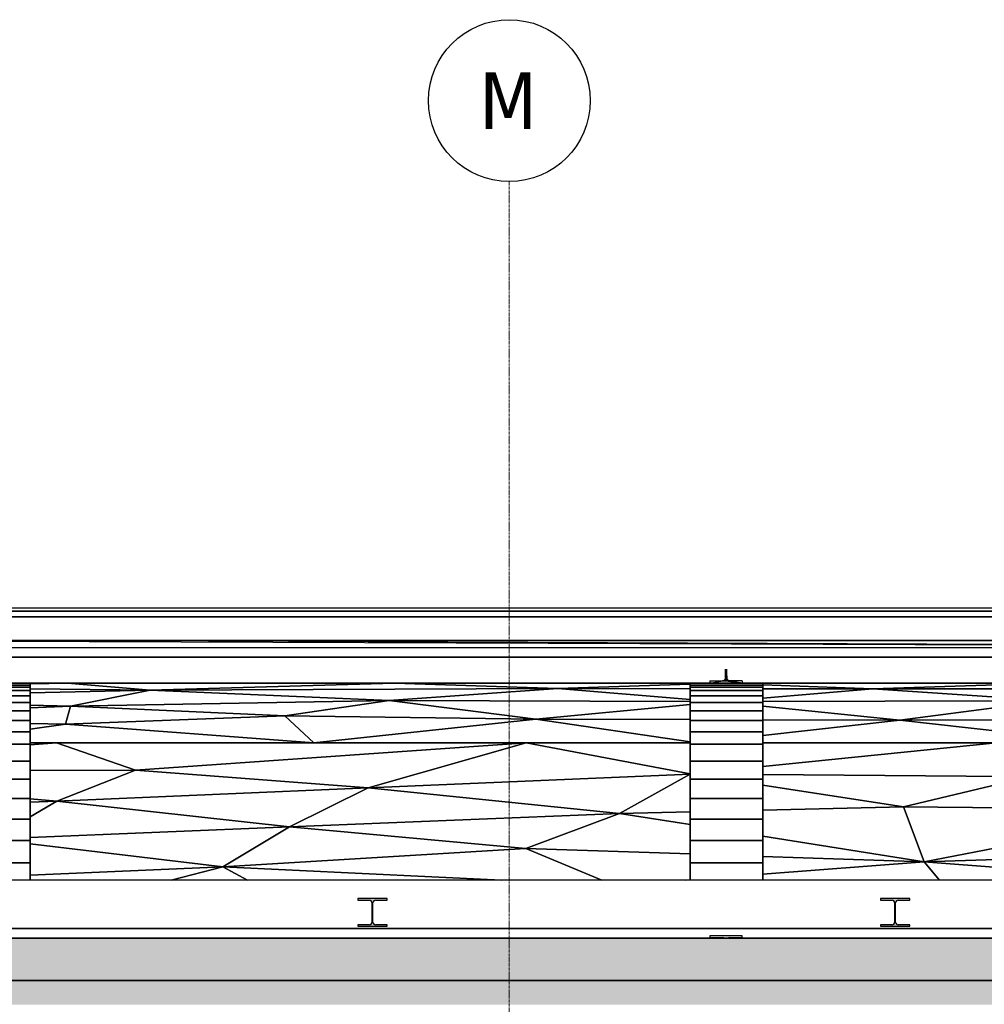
# Model space of a CAD drawing. Header units: millimetres. Extents: x 61846 to 198573, y 13020 to 52988.
# Tile 93 of 150: x 136405 to 142365, y 24142 to 30225. Entities that reach past the tile are written whole.
import ezdxf

# ---------------------------------------------------------------- set-up
doc = ezdxf.new("R2010")
doc.units = ezdxf.units.MM
doc.linetypes.add('Grid Line', pattern=[22.225, 12.7, -3.175, 3.175, -3.175])
for name, color, linetype, lineweight in [('A-COLS', 52, 'Continuous', 35), ('A-FLOR', 192, 'Continuous', 50), ('A-ROOF', 132, 'Continuous', 35), ('S-BEAM', 12, 'Continuous', 35), ('S-GRID', 1, 'Continuous', 18), ('S-GRID-IDEN', 1, 'Continuous', 25)]:
    doc.layers.add(name, color=color, linetype=linetype, lineweight=lineweight)
doc.styles.add('Tahoma', font='tahoma.ttf', dxfattribs={"height": 350})

# ---------------------------------------------------------------- blocks, each defined once
blk = doc.blocks.new('28_PBT_SF_toneeltoren_dakboog_28_PBT_SF_toneeltoren_dakboog as R_2584242 - 28_PBT_SF_toneeltoren_dakboog_28_PBT_SF_toneeltoren_dakboog as R_2584242-313469-GZ lierenkamer 1')
at = {"layer": 'S-BEAM', "color": 250, "lineweight": 25}
for p, q in [((69673.7, 26125.9), (72190.7, 26125.9)), ((72190.7, 26125.9), (69673.7, 26125.9)), ((72190.7, 26125.9), (71959.1, 26121.3)), ((71959.1, 26121.3), (72190.7, 26125.9)), ((72190.7, 26125.9), (74210.2, 26125.9)), ((72700.7, 26082.9), (72190.7, 26125.9)), ((74210.2, 26125.9), (72190.7, 26125.9)), ((72190.7, 26125.9), (72700.7, 26082.9)), ((74210.2, 26125.9), (72700.7, 26082.9)), ((72700.7, 26082.9), (74210.2, 26125.9)), ((74210.2, 26125.9), (76229.7, 26125.9)), ((75219.9, 26092.6), (74210.2, 26125.9)), ((74210.2, 26125.9), (75219.9, 26092.6)), ((76229.7, 26125.9), (74210.2, 26125.9)), ((75219.9, 26092.6), (76037.2, 26119.5)), ((76037.2, 26119.5), (75219.9, 26092.6)), ((76229.7, 26125.9), (78249.2, 26125.9)), ((78249.2, 26125.9), (76229.7, 26125.9)), ((77165.7, 26091.1), (76487.2, 26116.3)), ((76487.2, 26116.3), (77165.7, 26091.1)), ((78249.2, 26125.9), (77165.7, 26091.1)), ((77165.7, 26091.1), (78249.2, 26125.9)), ((71959.1, 26091), (72700.7, 26082.9)), ((72700.7, 26082.9), (71959.1, 26091)), ((71959.1, 26067.3), (72700.7, 26082.9)), ((72700.7, 26082.9), (71959.1, 26067.3)), ((72700.7, 26082.9), (72209.1, 25984.4)), ((72209.1, 25984.4), (72700.7, 26082.9)), ((72700.7, 26082.9), (75219.9, 26092.6)), ((75219.9, 26092.6), (72700.7, 26082.9)), ((74177.9, 26019.7), (72700.7, 26082.9)), ((72700.7, 26082.9), (74177.9, 26019.7)), ((75219.9, 26092.6), (74177.9, 26019.7)), ((74177.9, 26019.7), (75219.9, 26092.6)), ((76037.2, 26026), (75219.9, 26092.6)), ((75219.9, 26092.6), (76037.2, 26092)), ((76037.2, 26092), (75219.9, 26092.6)), ((75219.9, 26092.6), (76037.2, 26026)), ((76487.2, 26091.6), (77165.7, 26091.1)), ((77165.7, 26091.1), (76487.2, 26091.6)), ((76487.2, 26034.6), (77165.7, 26091.1)), ((77165.7, 26091.1), (76487.2, 26034.6)), ((77165.7, 26091.1), (79259, 26092.6)), ((79259, 26092.6), (77165.7, 26091.1)), ((77165.7, 26091.1), (78249.2, 26018.6)), ((78249.2, 26018.6), (77165.7, 26091.1)), ((72209.1, 25984.4), (71959.1, 25990.9)), ((71959.1, 25990.9), (72209.1, 25984.4)), ((72209.1, 25984.4), (71959.1, 25973.5)), ((71959.1, 25973.5), (72209.1, 25984.4)), ((72177.3, 25872.8), (72209.1, 25984.4)), ((72209.1, 25984.4), (72177.3, 25872.8)), ((72209.1, 25984.4), (74177.9, 26019.7)), ((74177.9, 26019.7), (72209.1, 25984.4)), ((73533.5, 25925.2), (72209.1, 25984.4)), ((72209.1, 25984.4), (73533.5, 25925.2)), ((74177.9, 26019.7), (73533.5, 25925.2)), ((73533.5, 25925.2), (74177.9, 26019.7)), ((74177.9, 26019.7), (76037.2, 26012.4)), ((74177.9, 26019.7), (75083, 25904.6)), ((76037.2, 26012.4), (74177.9, 26019.7)), ((75083, 25904.6), (74177.9, 26019.7)), ((75083, 25904.6), (76037.2, 25995.1)), ((76037.2, 25995.1), (75083, 25904.6)), ((78249.2, 26018.6), (76487.2, 26012.6)), ((76487.2, 26012.6), (78249.2, 26018.6)), ((76487.2, 25983.6), (77332.8, 25896.9)), ((77332.8, 25896.9), (76487.2, 25983.6)), ((77332.8, 25896.9), (78249.2, 26018.6)), ((78249.2, 26018.6), (77332.8, 25896.9)), ((72177.3, 25872.8), (73533.5, 25925.2)), ((73533.5, 25925.2), (72177.3, 25872.8)), ((73533.5, 25925.2), (75083, 25904.6)), ((73533.5, 25925.2), (73712.8, 25757.8)), ((75083, 25904.6), (73533.5, 25925.2)), ((73712.8, 25757.8), (73533.5, 25925.2)), ((71959.1, 25877.2), (72177.3, 25872.8)), ((72177.3, 25872.8), (71959.1, 25877.2)), ((72177.3, 25872.8), (71959.1, 25842.4)), ((71959.1, 25842.4), (72177.3, 25872.8)), ((73712.8, 25757.8), (72177.3, 25872.8)), ((72177.3, 25872.8), (73712.8, 25757.8)), ((75083, 25904.6), (73712.8, 25757.8)), ((73712.8, 25757.8), (75083, 25904.6)), ((75083, 25904.6), (76037.2, 25901.3)), ((76037.2, 25901.3), (75083, 25904.6)), ((75083, 25904.6), (76037.2, 25763.2)), ((76037.2, 25763.2), (75083, 25904.6)), ((76487.2, 25899.8), (77332.8, 25896.9)), ((77332.8, 25896.9), (76487.2, 25899.8)), ((77332.8, 25896.9), (76487.2, 25803.5)), ((76487.2, 25803.5), (77332.8, 25896.9)), ((79849, 25911.6), (77332.8, 25896.9)), ((77332.8, 25896.9), (79849, 25911.6)), ((77332.8, 25896.9), (78590.5, 25757.8)), ((78590.5, 25757.8), (77332.8, 25896.9)), ((71959.1, 25757.8), (72122.7, 25757.8)), ((72122.7, 25757.8), (71959.1, 25745.3)), ((71959.1, 25745.3), (72122.7, 25757.8)), ((72122.7, 25757.8), (71959.1, 25757.8)), ((72122.7, 25757.8), (73712.8, 25757.8)), ((72610.6, 25588.2), (72122.7, 25757.8)), ((73712.8, 25757.8), (72122.7, 25757.8)), ((72122.7, 25757.8), (72610.6, 25588.2)), ((75025.1, 25757.8), (72610.6, 25588.2)), ((72610.6, 25588.2), (75025.1, 25757.8)), ((73712.8, 25757.8), (75025.1, 25757.8)), ((75025.1, 25757.8), (73712.8, 25757.8)), ((74047.1, 25479.6), (75025.1, 25757.8)), ((75025.1, 25757.8), (74047.1, 25479.6)), ((75025.1, 25757.8), (76037.2, 25757.8)), ((76037.2, 25565.7), (75025.1, 25757.8)), ((76037.2, 25757.8), (75025.1, 25757.8)), ((75025.1, 25757.8), (76037.2, 25565.7)), ((76487.2, 25757.8), (77927.4, 25757.8)), ((76487.2, 25610.7), (77927.4, 25757.8)), ((77927.4, 25757.8), (76487.2, 25757.8)), ((77927.4, 25757.8), (76487.2, 25610.7)), ((71959.1, 25586.8), (72610.6, 25588.2)), ((72610.6, 25588.2), (71959.1, 25586.8)), ((72610.6, 25588.2), (72123.9, 25398.3)), ((72123.9, 25398.3), (72610.6, 25588.2)), ((72610.6, 25588.2), (74047.1, 25479.6)), ((74047.1, 25479.6), (72610.6, 25588.2)), ((76037.2, 25564.9), (74047.1, 25479.6)), ((74047.1, 25479.6), (76037.2, 25564.9)), ((75601.3, 25321.3), (76037.2, 25563.1)), ((76037.2, 25563.1), (75601.3, 25321.3)), ((78140.2, 25549.1), (76487.2, 25561.7)), ((76487.2, 25561.7), (78140.2, 25549.1)), ((77354.4, 25362.8), (78140.2, 25549.1)), ((78140.2, 25549.1), (77354.4, 25362.8)), ((76487.2, 25496.3), (77354.4, 25362.8)), ((77354.4, 25362.8), (76487.2, 25496.3)), ((74047.1, 25479.6), (72123.9, 25398.3)), ((72123.9, 25398.3), (74047.1, 25479.6)), ((74047.1, 25479.6), (73561.8, 25239.2)), ((73561.8, 25239.2), (74047.1, 25479.6)), ((74047.1, 25479.6), (75601.3, 25321.3)), ((75601.3, 25321.3), (74047.1, 25479.6)), ((72123.9, 25398.3), (71959.1, 25411.5)), ((71959.1, 25411.5), (72123.9, 25398.3)), ((71959.1, 25301.5), (72123.9, 25398.3)), ((72123.9, 25398.3), (71959.1, 25390.8)), ((71959.1, 25390.8), (72123.9, 25398.3)), ((72123.9, 25398.3), (71959.1, 25301.5)), ((73561.8, 25239.2), (72123.9, 25398.3)), ((72123.9, 25398.3), (73561.8, 25239.2)), ((73561.8, 25239.2), (75601.3, 25321.3)), ((75601.3, 25321.3), (73561.8, 25239.2)), ((75601.3, 25321.3), (75022.2, 25105.4)), ((75022.2, 25105.4), (75601.3, 25321.3)), ((76037.2, 25331.6), (75601.3, 25321.3)), ((75601.3, 25321.3), (76037.2, 25331.6)), ((75601.3, 25321.3), (76037.2, 25252.2)), ((76037.2, 25252.2), (75601.3, 25321.3)), ((77354.4, 25362.8), (76487.2, 25342.3)), ((76487.2, 25342.3), (77354.4, 25362.8)), ((77482.4, 25023), (77354.4, 25362.8)), ((77354.4, 25362.8), (79132, 25342.2)), ((79132, 25342.2), (77354.4, 25362.8)), ((77354.4, 25362.8), (77482.4, 25023)), ((79132, 25342.2), (77482.4, 25023)), ((77482.4, 25023), (79132, 25342.2)), ((73561.8, 25239.2), (71959.1, 25172.5)), ((71959.1, 25172.5), (73561.8, 25239.2)), ((73150.5, 24992.2), (73561.8, 25239.2)), ((73561.8, 25239.2), (73150.5, 24992.2)), ((73561.8, 25239.2), (75022.2, 25105.4)), ((75022.2, 25105.4), (73561.8, 25239.2)), ((71959.1, 25134.5), (73150.5, 24992.2)), ((73150.5, 24992.2), (71959.1, 25134.5)), ((76487.2, 25180.8), (77482.4, 25023)), ((77482.4, 25023), (76487.2, 25180.8)), ((73150.5, 24992.2), (75022.2, 25105.4)), ((75022.2, 25105.4), (73150.5, 24992.2)), ((75022.2, 25105.4), (75492.6, 24910)), ((76037.2, 25071.4), (75022.2, 25105.4)), ((75022.2, 25105.4), (76037.2, 25071.4)), ((75492.6, 24910), (75022.2, 25105.4)), ((77482.4, 25023), (80387.2, 25113.7)), ((80387.2, 25113.7), (77482.4, 25023)), ((77482.4, 25023), (76487.2, 25056.4)), ((76487.2, 25056.4), (77482.4, 25023)), ((76487.2, 24946.7), (77482.4, 25023)), ((77482.4, 25023), (76487.2, 24946.7)), ((77577.4, 24910), (77482.4, 25023)), ((77482.4, 25023), (78903.1, 24910)), ((78903.1, 24910), (77482.4, 25023)), ((77482.4, 25023), (77577.4, 24910)), ((71959.1, 24940.6), (73150.5, 24992.2)), ((73150.5, 24992.2), (71959.1, 24940.6)), ((73150.5, 24992.2), (72830.8, 24910)), ((72830.8, 24910), (73150.5, 24992.2)), ((73150.5, 24992.2), (73301.8, 24910)), ((74872.4, 24910), (73150.5, 24992.2)), ((73301.8, 24910), (73150.5, 24992.2)), ((73150.5, 24992.2), (74872.4, 24910)), ((76008.9, 24910), (76037.2, 24912.2)), ((76037.2, 24912.2), (76008.9, 24910))]:
    blk.add_line(p, q, dxfattribs=at)
blk = doc.blocks.new('28_PBT_SF_toneeltoren_dakboog_28_PBT_SF_toneeltoren_dakboog as R_2584242 - 28_PBT_SF_toneeltoren_dakboog_28_PBT_SF_toneeltoren_dakboog as R_2584242-313473-GZ lierenkamer 1')
blk.add_blockref('28_PBT_SF_toneeltoren_dakboog_28_PBT_SF_toneeltoren_dakboog as R_2584242 - 28_PBT_SF_toneeltoren_dakboog_28_PBT_SF_toneeltoren_dakboog as R_2584242-313469-GZ lierenkamer 1', (0, 0))
blk = doc.blocks.new('28_PBT_SC_staal_H-profiel_gekromd_dak toneeltoren_S355_HE200B_betondak_as 20_2666731 - 28_PBT_SC_staal_H-profiel_gekromd_dak toneeltoren_S355_HE200B_betondak_as 20_2666731-313531-GZ lierenkamer 1')
at = {"layer": 'A-COLS', "color": 250, "lineweight": 25}
for p, q in [((71726.9, 26158.8), (71726.3, 26154.2)), ((71726.9, 26158.8), (71726.9, 26212.6)), ((71726.9, 26158.8), (71726.9, 26151.8)), ((71726.9, 26158.8), (71735.9, 26158.8)), ((71726.9, 26158.8), (71736.5, 26154.2)), ((71732.3, 26212.6), (71735.9, 26158.8)), ((71735.9, 26158.8), (71735.9, 26212.6)), ((71735.9, 26158.8), (71735.9, 26151.8)), ((71735.9, 26158.8), (71736.5, 26154.2)), ((71509.1, 26113.9), (71509.1, 26125.9)), ((71509.1, 26125.9), (71959.1, 26125.9)), ((71959.1, 26125.9), (71509.1, 26125.9)), ((71509.1, 26125.9), (71509.1, 26113.9)), ((71509.1, 26102.5), (71509.1, 26113.9)), ((71509.1, 26113.9), (71959.1, 26113.9)), ((71959.1, 26113.9), (71509.1, 26113.9)), ((71509.1, 26113.9), (71509.1, 26102.5)), ((71509.1, 26080.8), (71509.1, 26102.5)), ((71959.1, 26102.5), (71509.1, 26102.5)), ((71509.1, 26102.5), (71509.1, 26080.8)), ((71509.1, 26102.5), (71959.1, 26102.5)), ((71631.4, 26140.8), (71631.4, 26125.9)), ((71631.4, 26140.8), (71708.9, 26140.8)), ((71631.4, 26125.9), (71708.9, 26140.8)), ((71631.4, 26125.9), (71831.4, 26125.9)), ((71713.6, 26141.5), (71708.9, 26140.8)), ((71831.4, 26125.9), (71708.9, 26140.8)), ((71708.9, 26140.8), (71753.9, 26140.8)), ((71717.9, 26143.3), (71713.6, 26141.5)), ((71713.6, 26141.5), (71753.9, 26140.8)), ((71713.6, 26141.5), (71749.3, 26141.5)), ((71721.6, 26146.1), (71717.9, 26143.3)), ((71717.9, 26143.3), (71749.3, 26141.5)), ((71717.9, 26143.3), (71744.9, 26143.3)), ((71724.5, 26149.8), (71721.6, 26146.1)), ((71721.6, 26146.1), (71741.2, 26146.1)), ((71721.6, 26146.1), (71744.9, 26143.3)), ((71726.3, 26154.2), (71724.5, 26149.8)), ((71724.5, 26149.8), (71738.3, 26149.8)), ((71724.5, 26149.8), (71741.2, 26146.1)), ((71726.3, 26154.2), (71736.5, 26154.2)), ((71726.3, 26154.2), (71738.3, 26149.8)), ((71736.5, 26154.2), (71738.3, 26149.8)), ((71738.3, 26149.8), (71741.2, 26146.1)), ((71741.2, 26146.1), (71744.9, 26143.3)), ((71749.3, 26141.5), (71744.9, 26143.3)), ((71753.9, 26140.8), (71749.3, 26141.5)), ((71831.4, 26140.8), (71753.9, 26140.8)), ((71831.4, 26125.9), (71753.9, 26140.8)), ((71831.4, 26139.3), (71831.4, 26140.8)), ((71831.4, 26140.8), (71831.4, 26125.9)), ((71831.4, 26125.9), (71831.4, 26124.3)), ((71959.1, 26125.9), (71959.1, 26113.9)), ((71959.1, 26113.9), (71959.1, 26125.9)), ((71959.1, 26113.9), (71959.1, 26102.5)), ((71959.1, 26102.5), (71959.1, 26113.9)), ((71959.1, 26102.5), (71959.1, 26080.8)), ((71959.1, 26080.8), (71959.1, 26102.5)), ((71509.1, 26048.9), (71509.1, 26080.8)), ((71959.1, 26080.8), (71509.1, 26080.8)), ((71509.1, 26080.8), (71509.1, 26048.9)), ((71509.1, 26080.8), (71959.1, 26080.8)), ((71509.1, 26007.2), (71509.1, 26048.9)), ((71509.1, 26048.9), (71959.1, 26048.9)), ((71959.1, 26048.9), (71509.1, 26048.9)), ((71509.1, 26048.9), (71509.1, 26007.2)), ((71959.1, 26080.8), (71959.1, 26048.9)), ((71959.1, 26048.9), (71959.1, 26080.8)), ((71959.1, 26048.9), (71959.1, 26007.2)), ((71959.1, 26007.2), (71959.1, 26048.9)), ((71509.1, 25955.9), (71509.1, 26007.2)), ((71959.1, 26007.2), (71509.1, 26007.2)), ((71509.1, 26007.2), (71509.1, 25955.9)), ((71509.1, 26007.2), (71959.1, 26007.2)), ((71959.1, 26007.2), (71959.1, 25955.9)), ((71959.1, 25955.9), (71959.1, 26007.2)), ((71509.1, 25895.4), (71509.1, 25955.9)), ((71509.1, 25955.9), (71959.1, 25955.9)), ((71959.1, 25955.9), (71509.1, 25955.9)), ((71509.1, 25955.9), (71509.1, 25895.4)), ((71959.1, 25955.9), (71959.1, 25895.4)), ((71959.1, 25895.4), (71959.1, 25955.9)), ((71509.1, 25826.3), (71509.1, 25895.4)), ((71509.1, 25895.4), (71959.1, 25895.4)), ((71959.1, 25895.4), (71509.1, 25895.4)), ((71509.1, 25895.4), (71509.1, 25826.3)), ((71959.1, 25895.4), (71959.1, 25826.3)), ((71959.1, 25826.3), (71959.1, 25895.4)), ((71509.1, 25749.1), (71509.1, 25826.3)), ((71959.1, 25826.3), (71509.1, 25826.3)), ((71509.1, 25826.3), (71509.1, 25749.1)), ((71509.1, 25826.3), (71959.1, 25826.3)), ((71959.1, 25826.3), (71959.1, 25749.1)), ((71959.1, 25749.1), (71959.1, 25826.3)), ((71509.1, 25645.2), (71509.1, 25749.1)), ((71509.1, 25749.1), (71959.1, 25749.1)), ((71959.1, 25749.1), (71509.1, 25749.1)), ((71509.1, 25749.1), (71509.1, 25645.2)), ((71959.1, 25749.1), (71959.1, 25645.2)), ((71959.1, 25645.2), (71959.1, 25749.1)), ((71509.1, 25629.9), (71509.1, 25645.2)), ((71558.8, 25645.2), (71509.1, 25645.2)), ((71509.1, 25645.2), (71509.1, 25629.9)), ((71509.1, 25645.2), (71558.8, 25645.2)), ((71959.1, 25645.2), (71711.1, 25645.2)), ((71711.1, 25645.2), (71959.1, 25645.2)), ((71959.1, 25645.2), (71959.1, 25532.9)), ((71959.1, 25532.9), (71959.1, 25645.2)), ((71509.1, 25412.9), (71509.1, 25530)), ((71509.1, 25530), (71509.1, 25412.9)), ((71723.1, 25532.9), (71959.1, 25532.9)), ((71959.1, 25532.9), (71723.1, 25532.9)), ((71959.1, 25532.9), (71959.1, 25412.9)), ((71959.1, 25412.9), (71959.1, 25532.9)), ((71509.1, 25286.1), (71509.1, 25412.9)), ((71959.1, 25412.9), (71509.1, 25412.9)), ((71509.1, 25412.9), (71509.1, 25286.1)), ((71509.1, 25412.9), (71959.1, 25412.9)), ((71959.1, 25412.9), (71959.1, 25286.1)), ((71959.1, 25286.1), (71959.1, 25412.9)), ((71509.1, 25153.5), (71509.1, 25286.1)), ((71959.1, 25286.1), (71509.1, 25286.1)), ((71509.1, 25286.1), (71509.1, 25153.5)), ((71509.1, 25286.1), (71959.1, 25286.1)), ((71959.1, 25286.1), (71959.1, 25153.5)), ((71959.1, 25153.5), (71959.1, 25286.1)), ((71509.1, 25016.1), (71509.1, 25153.5)), ((71959.1, 25153.5), (71509.1, 25153.5)), ((71509.1, 25153.5), (71509.1, 25016.1)), ((71509.1, 25153.5), (71959.1, 25153.5)), ((71959.1, 25153.5), (71959.1, 25016.1)), ((71959.1, 25016.1), (71959.1, 25153.5)), ((71509.1, 24910), (71509.1, 25016.1)), ((71509.1, 25016.1), (71509.1, 24910)), ((71959.1, 25016.1), (71509.1, 25016.1)), ((71509.1, 25016.1), (71959.1, 25016.1)), ((71959.1, 25016.1), (71959.1, 24910)), ((71959.1, 24910), (71959.1, 25016.1))]:
    blk.add_line(p, q, dxfattribs=at)
blk = doc.blocks.new('28_PBT_SC_staal_H-profiel_gekromd_dak toneeltoren_S355_HE200B_betondak_as 20_2666731 - 28_PBT_SC_staal_H-profiel_gekromd_dak toneeltoren_S355_HE200B_betondak_as 20_2666731-313535-GZ lierenkamer 1')
blk.add_blockref('28_PBT_SC_staal_H-profiel_gekromd_dak toneeltoren_S355_HE200B_betondak_as 20_2666731 - 28_PBT_SC_staal_H-profiel_gekromd_dak toneeltoren_S355_HE200B_betondak_as 20_2666731-313531-GZ lierenkamer 1', (0, 0))
blk = doc.blocks.new('28_PBT_SC_staal_H-profiel_gekromd_dak toneeltoren_S355_HE200B_betondak_as 20_2667177 - 28_PBT_SC_staal_H-profiel_gekromd_dak toneeltoren_S355_HE200B_betondak_as 20_2667177-313545-GZ lierenkamer 1')
at = {"layer": 'A-COLS', "color": 250, "lineweight": 25}
for p, q in [((76255, 26158.8), (76254.4, 26154.2)), ((76255, 26158.8), (76255, 26212.6)), ((76255, 26158.8), (76255, 26151.8)), ((76255, 26158.8), (76264, 26158.8)), ((76255, 26158.8), (76264.6, 26154.2)), ((76260.4, 26212.6), (76264, 26158.8)), ((76264, 26158.8), (76264, 26212.6)), ((76264, 26158.8), (76264, 26151.8)), ((76264, 26158.8), (76264.6, 26154.2)), ((76037.2, 26113.9), (76037.2, 26125.9)), ((76037.2, 26125.9), (76487.2, 26125.9)), ((76487.2, 26125.9), (76037.2, 26125.9)), ((76037.2, 26125.9), (76037.2, 26113.9)), ((76037.2, 26102.5), (76037.2, 26113.9)), ((76037.2, 26113.9), (76487.2, 26113.9)), ((76487.2, 26113.9), (76037.2, 26113.9)), ((76037.2, 26113.9), (76037.2, 26102.5)), ((76037.2, 26080.8), (76037.2, 26102.5)), ((76487.2, 26102.5), (76037.2, 26102.5)), ((76037.2, 26102.5), (76037.2, 26080.8)), ((76037.2, 26102.5), (76487.2, 26102.5)), ((76159.5, 26140.8), (76159.5, 26125.9)), ((76159.5, 26140.8), (76237, 26140.8)), ((76159.5, 26125.9), (76237, 26140.8)), ((76159.5, 26125.9), (76359.5, 26125.9)), ((76241.6, 26141.5), (76237, 26140.8)), ((76359.5, 26125.9), (76237, 26140.8)), ((76237, 26140.8), (76282, 26140.8)), ((76246, 26143.3), (76241.6, 26141.5)), ((76241.6, 26141.5), (76282, 26140.8)), ((76241.6, 26141.5), (76277.3, 26141.5)), ((76249.7, 26146.1), (76246, 26143.3)), ((76246, 26143.3), (76277.3, 26141.5)), ((76246, 26143.3), (76273, 26143.3)), ((76252.6, 26149.8), (76249.7, 26146.1)), ((76249.7, 26146.1), (76269.2, 26146.1)), ((76249.7, 26146.1), (76273, 26143.3)), ((76254.4, 26154.2), (76252.6, 26149.8)), ((76252.6, 26149.8), (76266.4, 26149.8)), ((76252.6, 26149.8), (76269.2, 26146.1)), ((76254.4, 26154.2), (76264.6, 26154.2)), ((76254.4, 26154.2), (76266.4, 26149.8)), ((76264.6, 26154.2), (76266.4, 26149.8)), ((76266.4, 26149.8), (76269.2, 26146.1)), ((76269.2, 26146.1), (76273, 26143.3)), ((76277.3, 26141.5), (76273, 26143.3)), ((76282, 26140.8), (76277.3, 26141.5)), ((76359.5, 26140.8), (76282, 26140.8)), ((76359.5, 26125.9), (76282, 26140.8)), ((76359.5, 26139.3), (76359.5, 26140.8)), ((76359.5, 26140.8), (76359.5, 26125.9)), ((76359.5, 26125.9), (76359.5, 26124.3)), ((76487.2, 26125.9), (76487.2, 26113.9)), ((76487.2, 26113.9), (76487.2, 26125.9)), ((76487.2, 26113.9), (76487.2, 26102.5)), ((76487.2, 26102.5), (76487.2, 26113.9)), ((76487.2, 26102.5), (76487.2, 26080.8)), ((76487.2, 26080.8), (76487.2, 26102.5)), ((76037.2, 26048.9), (76037.2, 26080.8)), ((76487.2, 26080.8), (76037.2, 26080.8)), ((76037.2, 26080.8), (76037.2, 26048.9)), ((76037.2, 26080.8), (76487.2, 26080.8)), ((76037.2, 26007.2), (76037.2, 26048.9)), ((76037.2, 26048.9), (76487.2, 26048.9)), ((76487.2, 26048.9), (76037.2, 26048.9)), ((76037.2, 26048.9), (76037.2, 26007.2)), ((76487.2, 26080.8), (76487.2, 26048.9)), ((76487.2, 26048.9), (76487.2, 26080.8)), ((76487.2, 26048.9), (76487.2, 26007.2)), ((76487.2, 26007.2), (76487.2, 26048.9)), ((76037.2, 25955.9), (76037.2, 26007.2)), ((76487.2, 26007.2), (76037.2, 26007.2)), ((76037.2, 26007.2), (76037.2, 25955.9)), ((76037.2, 26007.2), (76487.2, 26007.2)), ((76487.2, 26007.2), (76487.2, 25955.9)), ((76487.2, 25955.9), (76487.2, 26007.2)), ((76037.2, 25895.4), (76037.2, 25955.9)), ((76037.2, 25955.9), (76487.2, 25955.9)), ((76487.2, 25955.9), (76037.2, 25955.9)), ((76037.2, 25955.9), (76037.2, 25895.4)), ((76487.2, 25955.9), (76487.2, 25895.4)), ((76487.2, 25895.4), (76487.2, 25955.9)), ((76037.2, 25826.3), (76037.2, 25895.4)), ((76037.2, 25895.4), (76487.2, 25895.4)), ((76487.2, 25895.4), (76037.2, 25895.4)), ((76037.2, 25895.4), (76037.2, 25826.3)), ((76487.2, 25895.4), (76487.2, 25826.3)), ((76487.2, 25826.3), (76487.2, 25895.4)), ((76037.2, 25749.1), (76037.2, 25826.3)), ((76487.2, 25826.3), (76037.2, 25826.3)), ((76037.2, 25826.3), (76037.2, 25749.1)), ((76037.2, 25826.3), (76487.2, 25826.3)), ((76487.2, 25826.3), (76487.2, 25749.1)), ((76487.2, 25749.1), (76487.2, 25826.3)), ((76037.2, 25645.2), (76037.2, 25749.1)), ((76037.2, 25749.1), (76487.2, 25749.1)), ((76487.2, 25749.1), (76037.2, 25749.1)), ((76037.2, 25749.1), (76037.2, 25645.2)), ((76487.2, 25749.1), (76487.2, 25645.2)), ((76487.2, 25645.2), (76487.2, 25749.1)), ((76037.2, 25532.9), (76037.2, 25645.2)), ((76487.2, 25645.2), (76037.2, 25645.2)), ((76037.2, 25645.2), (76037.2, 25532.9)), ((76037.2, 25645.2), (76487.2, 25645.2)), ((76487.2, 25645.2), (76487.2, 25532.9)), ((76487.2, 25532.9), (76487.2, 25645.2)), ((76037.2, 25412.9), (76037.2, 25532.9)), ((76037.2, 25532.9), (76487.2, 25532.9)), ((76487.2, 25532.9), (76037.2, 25532.9)), ((76037.2, 25532.9), (76037.2, 25412.9)), ((76487.2, 25532.9), (76487.2, 25412.9)), ((76487.2, 25412.9), (76487.2, 25532.9)), ((76037.2, 25286.1), (76037.2, 25412.9)), ((76487.2, 25412.9), (76037.2, 25412.9)), ((76037.2, 25412.9), (76037.2, 25286.1)), ((76037.2, 25412.9), (76487.2, 25412.9)), ((76487.2, 25412.9), (76487.2, 25286.1)), ((76487.2, 25286.1), (76487.2, 25412.9)), ((76037.2, 25153.5), (76037.2, 25286.1)), ((76487.2, 25286.1), (76037.2, 25286.1)), ((76037.2, 25286.1), (76037.2, 25153.5)), ((76037.2, 25286.1), (76487.2, 25286.1)), ((76487.2, 25286.1), (76487.2, 25153.5)), ((76487.2, 25153.5), (76487.2, 25286.1)), ((76037.2, 25016.1), (76037.2, 25153.5)), ((76487.2, 25153.5), (76037.2, 25153.5)), ((76037.2, 25153.5), (76037.2, 25016.1)), ((76037.2, 25153.5), (76487.2, 25153.5)), ((76487.2, 25153.5), (76487.2, 25016.1)), ((76487.2, 25016.1), (76487.2, 25153.5)), ((76037.2, 24910), (76037.2, 25016.1)), ((76037.2, 25016.1), (76037.2, 24910)), ((76487.2, 25016.1), (76037.2, 25016.1)), ((76037.2, 25016.1), (76487.2, 25016.1)), ((76487.2, 25016.1), (76487.2, 24910)), ((76487.2, 24910), (76487.2, 25016.1))]:
    blk.add_line(p, q, dxfattribs=at)
blk = doc.blocks.new('28_PBT_SC_staal_H-profiel_gekromd_dak toneeltoren_S355_HE200B_betondak_as 20_2667177 - 28_PBT_SC_staal_H-profiel_gekromd_dak toneeltoren_S355_HE200B_betondak_as 20_2667177-313549-GZ lierenkamer 1')
blk.add_blockref('28_PBT_SC_staal_H-profiel_gekromd_dak toneeltoren_S355_HE200B_betondak_as 20_2667177 - 28_PBT_SC_staal_H-profiel_gekromd_dak toneeltoren_S355_HE200B_betondak_as 20_2667177-313545-GZ lierenkamer 1', (0, 0))
blk = doc.blocks.new('Floor_28_PBT_FL_druklaag_d_60 __320__C30_37_2599623 - Floor_28_PBT_FL_druklaag_d_60 __320__C30_37_2599623-313883-GZ lierenkamer 1')
at = {"layer": 'A-FLOR', "color": 90, "lineweight": 35}
for p, q in [((86304.6, 24610), (67356.3, 24610)), ((69922.1, 24550), (79254.3, 24550))]:
    blk.add_line(p, q, dxfattribs=at)
blk = doc.blocks.new('Floor_28_PBT_FL_druklaag_d_60 __320__C30_37_2599623 - Floor_28_PBT_FL_druklaag_d_60 __320__C30_37_2599623-313887-GZ lierenkamer 1')
blk.add_blockref('Floor_28_PBT_FL_druklaag_d_60 __320__C30_37_2599623 - Floor_28_PBT_FL_druklaag_d_60 __320__C30_37_2599623-313883-GZ lierenkamer 1', (0, 0))
blk = doc.blocks.new('Floor_28_PBT_FL_kanaalplaat_d_260_2643893 - Floor_28_PBT_FL_kanaalplaat_d_260_2643893-313922-GZ lierenkamer 1')
at = {"layer": 'A-FLOR', "lineweight": 35}
blk.add_hatch(color=215, dxfattribs=at).paths.add_polyline_path([(67706.3, 24290), (86054.6, 24290), (86054.6, 24550), (67706.3, 24550), (67706.3, 24348.1)])
at = {"layer": 'A-FLOR', "color": 90, "lineweight": 35}
for p, q in [((86054.6, 24550), (67706.3, 24550)), ((67706.3, 24290), (86054.6, 24290))]:
    blk.add_line(p, q, dxfattribs=at)
blk = doc.blocks.new('Floor_28_PBT_FL_kanaalplaat_d_260_2643893 - Floor_28_PBT_FL_kanaalplaat_d_260_2643893-313926-GZ lierenkamer 1')
blk.add_blockref('Floor_28_PBT_FL_kanaalplaat_d_260_2643893 - Floor_28_PBT_FL_kanaalplaat_d_260_2643893-313922-GZ lierenkamer 1', (0, 0))
blk = doc.blocks.new('28_PBT_SF_staal_H-profiel_S355_HE180A 2656482 - 28_PBT_SF_staal_H-profiel_S355_HE180A 2656482-357496-GZ lierenkamer 1')
at = {"layer": 'S-BEAM', "lineweight": 25}
blk.add_hatch(color=5, dxfattribs=at).paths.add_polyline_path([(77213.7, 24624), (77393.7, 24624), (77393.7, 24633.5), (77321.7, 24633.5), (77311.1, 24637.9), (77306.7, 24648.5), (77306.7, 24770.5), (77311.1, 24781.1), (77321.7, 24785.5), (77393.7, 24785.5), (77393.7, 24795), (77213.7, 24795), (77213.7, 24785.5), (77285.7, 24785.5), (77296.3, 24781.1), (77300.7, 24770.5), (77300.7, 24648.5), (77296.3, 24637.9), (77285.7, 24633.5), (77213.7, 24633.5)])
at = {"layer": 'S-BEAM', "color": 250, "lineweight": 25}
for p, q in [((77393.7, 24795), (77213.7, 24795)), ((77213.7, 24795), (77213.7, 24785.5)), ((77213.7, 24785.5), (77285.7, 24785.5)), ((77300.7, 24770.5), (77300.7, 24648.5)), ((77306.7, 24648.5), (77306.7, 24770.5)), ((77321.7, 24785.5), (77393.7, 24785.5)), ((77393.7, 24785.5), (77393.7, 24795)), ((77285.7, 24633.5), (77213.7, 24633.5)), ((77213.7, 24633.5), (77213.7, 24624)), ((77213.7, 24624), (77393.7, 24624)), ((77393.7, 24633.5), (77321.7, 24633.5)), ((77393.7, 24624), (77393.7, 24633.5))]:
    blk.add_line(p, q, dxfattribs=at)
for centre, start, end in [((77285.7, 24770.5), 0, 90), ((77321.7, 24770.5), 90, 180), ((77285.7, 24648.5), 270, 0), ((77321.7, 24648.5), 180, 270)]:
    blk.add_arc(centre, 15, start, end, dxfattribs=at)
blk = doc.blocks.new('28_PBT_SF_staal_H-profiel_S355_HE180A 2656100 - 28_PBT_SF_staal_H-profiel_S355_HE180A 2656100-357186-GZ lierenkamer 1')
at = {"layer": 'S-BEAM', "lineweight": 25}
blk.add_hatch(color=5, dxfattribs=at).paths.add_polyline_path([(73984.7, 24624), (74164.7, 24624), (74164.7, 24633.5), (74092.7, 24633.5), (74082.1, 24637.9), (74077.7, 24648.5), (74077.7, 24770.5), (74082.1, 24781.1), (74092.7, 24785.5), (74164.7, 24785.5), (74164.7, 24795), (73984.7, 24795), (73984.7, 24785.5), (74056.7, 24785.5), (74067.3, 24781.1), (74071.7, 24770.5), (74071.7, 24648.5), (74067.3, 24637.9), (74056.7, 24633.5), (73984.7, 24633.5)])
at = {"layer": 'S-BEAM', "color": 250, "lineweight": 25}
for p, q in [((74164.7, 24795), (73984.7, 24795)), ((73984.7, 24795), (73984.7, 24785.5)), ((73984.7, 24785.5), (74056.7, 24785.5)), ((74071.7, 24770.5), (74071.7, 24648.5)), ((74077.7, 24648.5), (74077.7, 24770.5)), ((74092.7, 24785.5), (74164.7, 24785.5)), ((74164.7, 24785.5), (74164.7, 24795)), ((74056.7, 24633.5), (73984.7, 24633.5)), ((73984.7, 24633.5), (73984.7, 24624)), ((73984.7, 24624), (74164.7, 24624)), ((74164.7, 24633.5), (74092.7, 24633.5)), ((74164.7, 24624), (74164.7, 24633.5))]:
    blk.add_line(p, q, dxfattribs=at)
for centre, start, end in [((74056.7, 24770.5), 0, 90), ((74092.7, 24770.5), 90, 180), ((74056.7, 24648.5), 270, 0), ((74092.7, 24648.5), 180, 270)]:
    blk.add_arc(centre, 15, start, end, dxfattribs=at)
blk = doc.blocks.new('28_PBT_SF_staal_H-profiel_S355_HE200A 1643724 - 28_PBT_SF_staal_H-profiel_S355_HE200A 1643724-340697-GZ lierenkamer 1')
at = {"layer": 'S-BEAM', "color": 250, "lineweight": 25}
for p, q in [((76359.5, 24565), (76159.5, 24565)), ((76159.5, 24565), (76159.5, 24555)), ((76159.5, 24555), (76238.2, 24555)), ((76280.7, 24555), (76359.5, 24555)), ((76359.5, 24555), (76359.5, 24565))]:
    blk.add_line(p, q, dxfattribs=at)
for centre, start, end in [((76238.2, 24537), 46.42672, 90), ((76280.7, 24537), 90, 133.57328)]:
    blk.add_arc(centre, 18, start, end, dxfattribs=at)
blk = doc.blocks.new('TadP_A_CON_CONSTRUCTIE_rvt-3-GZ lierenkamer 1')
at = {"layer": 'A-COLS', "color": 10, "lineweight": 18}
for name in ['28_PBT_SC_staal_H-profiel_gekromd_dak toneeltoren_S355_HE200B_betondak_as 20_2666731 - 28_PBT_SC_staal_H-profiel_gekromd_dak toneeltoren_S355_HE200B_betondak_as 20_2666731-313535-GZ lierenkamer 1', '28_PBT_SC_staal_H-profiel_gekromd_dak toneeltoren_S355_HE200B_betondak_as 20_2667177 - 28_PBT_SC_staal_H-profiel_gekromd_dak toneeltoren_S355_HE200B_betondak_as 20_2667177-313549-GZ lierenkamer 1']:
    blk.add_blockref(name, (0, 0), dxfattribs=at)
at = {"layer": 'A-FLOR', "color": 10, "lineweight": 18}
for name in ['Floor_28_PBT_FL_druklaag_d_60 __320__C30_37_2599623 - Floor_28_PBT_FL_druklaag_d_60 __320__C30_37_2599623-313887-GZ lierenkamer 1', 'Floor_28_PBT_FL_kanaalplaat_d_260_2643893 - Floor_28_PBT_FL_kanaalplaat_d_260_2643893-313926-GZ lierenkamer 1']:
    blk.add_blockref(name, (0, 0), dxfattribs=at)
at = {"layer": 'S-BEAM', "color": 10, "lineweight": 18}
for name in ['28_PBT_SF_toneeltoren_dakboog_28_PBT_SF_toneeltoren_dakboog as R_2584242 - 28_PBT_SF_toneeltoren_dakboog_28_PBT_SF_toneeltoren_dakboog as R_2584242-313473-GZ lierenkamer 1', '28_PBT_SF_staal_H-profiel_S355_HE180A 2656100 - 28_PBT_SF_staal_H-profiel_S355_HE180A 2656100-357186-GZ lierenkamer 1', '28_PBT_SF_staal_H-profiel_S355_HE180A 2656482 - 28_PBT_SF_staal_H-profiel_S355_HE180A 2656482-357496-GZ lierenkamer 1', '28_PBT_SF_staal_H-profiel_S355_HE200A 1643724 - 28_PBT_SF_staal_H-profiel_S355_HE200A 1643724-340697-GZ lierenkamer 1']:
    blk.add_blockref(name, (0, 0), dxfattribs=at)
blk = doc.blocks.new('27_NOAHH_Dak_Dak-x 2835671 - 27_10_Metaal_Aluminium-163077-GZ lierenkamer 1')
at = {"layer": 'A-ROOF', "color": 250, "lineweight": 25}
for p, q in [((84068.8, 26590.2), (70227.6, 26590.2)), ((69657.6, 26570.3), (84065.9, 26570.3))]:
    blk.add_line(p, q, dxfattribs=at)
blk = doc.blocks.new('27_NOAHH_Dak_Dak-x 2835671 - 21_10_Hout-163069-GZ lierenkamer 1')
at = {"layer": 'A-ROOF', "color": 250, "lineweight": 25}
for p, q in [((71971.2, 26536.6), (69492.3, 26536.6)), ((71971.1, 26536.6), (69492.3, 26536.6)), ((74368.9, 26570.3), (70251.8, 26570.3)), ((70251.8, 26570.3), (74368.9, 26570.3)), ((84002.7, 26536.6), (71971.1, 26536.6)), ((71971.2, 26536.6), (84002.7, 26536.6)), ((76795.4, 26570.3), (74368.9, 26570.3)), ((74368.9, 26570.3), (76795.4, 26570.3)), ((78321.1, 26570.3), (76795.4, 26570.3)), ((76795.4, 26570.3), (78321, 26570.3))]:
    blk.add_line(p, q, dxfattribs=at)
blk = doc.blocks.new('27_NOAHH_Dak_Dak-x 2835671 - 27_10_Kunststof-163065-GZ lierenkamer 1')
at = {"layer": 'A-ROOF', "color": 250, "lineweight": 25}
for p, q in [((72698.1, 26536.6), (70276.5, 26536.6)), ((70276.5, 26536.6), (72698.1, 26536.6)), ((72698.1, 26536.6), (72720.7, 26536.6)), ((72698.1, 26536.6), (72720.7, 26536.6)), ((72720.7, 26536.6), (73074.6, 26536.6)), ((72720.7, 26536.6), (73074.6, 26536.6)), ((73455.1, 26536.6), (73074.6, 26536.6)), ((73074.6, 26536.6), (73455.1, 26536.6)), ((73455.1, 26536.6), (73482.1, 26536.6)), ((73455.1, 26536.6), (73482.1, 26536.6)), ((73482.1, 26536.6), (84002.4, 26536.6)), ((73482.1, 26536.6), (84002.4, 26536.6)), ((70232.8, 26389.5), (72076, 26389.5)), ((81782.8, 26346.2), (70232.8, 26389.5)), ((72076, 26389.5), (70232.8, 26389.5)), ((72076, 26389.5), (84158.2, 26389.5)), ((82224.3, 26346.2), (72076, 26389.5)), ((84158.2, 26389.5), (72076, 26389.5))]:
    blk.add_line(p, q, dxfattribs=at)
blk = doc.blocks.new('27_NOAHH_Dak_Dak-x 2835671 - 27_10_Metaal_Aluminium-163061-GZ lierenkamer 1')
at = {"layer": 'A-ROOF', "color": 250, "lineweight": 25}
for p, q in [((69075, 26346.2), (84574.4, 26346.2)), ((84158, 26389.5), (70209.1, 26389.5)), ((68843, 26286.3), (84668.6, 26286.3)), ((84668.6, 26286.3), (68843, 26286.3))]:
    blk.add_line(p, q, dxfattribs=at)
blk = doc.blocks.new('27_NOAHH_Dak_Dak-x 2835671 - 27_NOAHH_Dak_Dak-x 2835671-163054-GZ lierenkamer 1')
for name in ['27_NOAHH_Dak_Dak-x 2835671 - 27_10_Metaal_Aluminium-163077-GZ lierenkamer 1', '27_NOAHH_Dak_Dak-x 2835671 - 27_10_Kunststof-163065-GZ lierenkamer 1', '27_NOAHH_Dak_Dak-x 2835671 - 21_10_Hout-163069-GZ lierenkamer 1', '27_NOAHH_Dak_Dak-x 2835671 - 27_10_Metaal_Aluminium-163061-GZ lierenkamer 1']:
    blk.add_blockref(name, (0, 0))
blk = doc.blocks.new('_NOAHH_Vloer_Vloer-x 2891927 - _NOAHH_Vloer_Vloer-x 2891927-165538-GZ lierenkamer 1')
at = {"layer": 'A-FLOR', "lineweight": 35}
blk.add_hatch(color=254, dxfattribs=at).paths.add_polyline_path([(85882.8, 24140), (86031.6, 24140), (86031.6, 24290), (67356.3, 24290), (67356.3, 24140), (85535.5, 24140)])
at = {"layer": 'A-FLOR', "color": 90, "lineweight": 35}
blk.add_line((86031.6, 24290), (67356.3, 24290), dxfattribs=at)
blk = doc.blocks.new('27_NOAHH_Dak_Dak-x 2914359 - 27_NOAHH_Dak_Dak-x 2914359-167801-GZ lierenkamer 1')
at = {"layer": 'A-ROOF', "color": 250, "lineweight": 25}
for p, q in [((86504.6, 24910), (68229.6, 24910)), ((67356.3, 24610), (86504.6, 24610))]:
    blk.add_line(p, q, dxfattribs=at)
blk = doc.blocks.new('TadP_A_BWK_BOUWKUNDE_rvt-3-GZ lierenkamer 1')
at = {"layer": 'A-FLOR', "color": 250, "lineweight": 25}
blk.add_blockref('_NOAHH_Vloer_Vloer-x 2891927 - _NOAHH_Vloer_Vloer-x 2891927-165538-GZ lierenkamer 1', (0, 0), dxfattribs=at)
at = {"layer": 'A-ROOF', "color": 250, "lineweight": 25}
for name in ['27_NOAHH_Dak_Dak-x 2835671 - 27_NOAHH_Dak_Dak-x 2835671-163054-GZ lierenkamer 1', '27_NOAHH_Dak_Dak-x 2914359 - 27_NOAHH_Dak_Dak-x 2914359-167801-GZ lierenkamer 1']:
    blk.add_blockref(name, (0, 0), dxfattribs=at)
blk = doc.blocks.new('Grid - 5 mm-26474-GZ lierenkamer 1')
at = {"layer": 'S-GRID-IDEN'}
blk.add_circle((67570, 29725.3), 500, dxfattribs=at)

msp = doc.modelspace()

# ---------------------------------------------------------------- linework, layer by layer
at = {"layer": 'S-GRID', "linetype": 'Grid Line'}
msp.add_line((139430, 13020.4), (139430, 29225.3), dxfattribs=at)

# ---------------------------------------------------------------- block references
at = {"color": 210, "lineweight": 5}
for name in ['TadP_A_BWK_BOUWKUNDE_rvt-3-GZ lierenkamer 1', 'TadP_A_CON_CONSTRUCTIE_rvt-3-GZ lierenkamer 1']:
    msp.add_blockref(name, (64510, 0), dxfattribs=at)
at = {"layer": 'S-GRID-IDEN'}
msp.add_blockref('Grid - 5 mm-26474-GZ lierenkamer 1', (71860, 0), dxfattribs=at)

# ---------------------------------------------------------------- texts
at = {"layer": 'S-GRID-IDEN', "lineweight": 18, "insert": (139244.4, 29900.1), "char_height": 350, "width": 440.928, "attachment_point": 1, "style": 'Tahoma'}
msp.add_mtext('M', dxfattribs=at)

doc.saveas('drawing.dxf')
